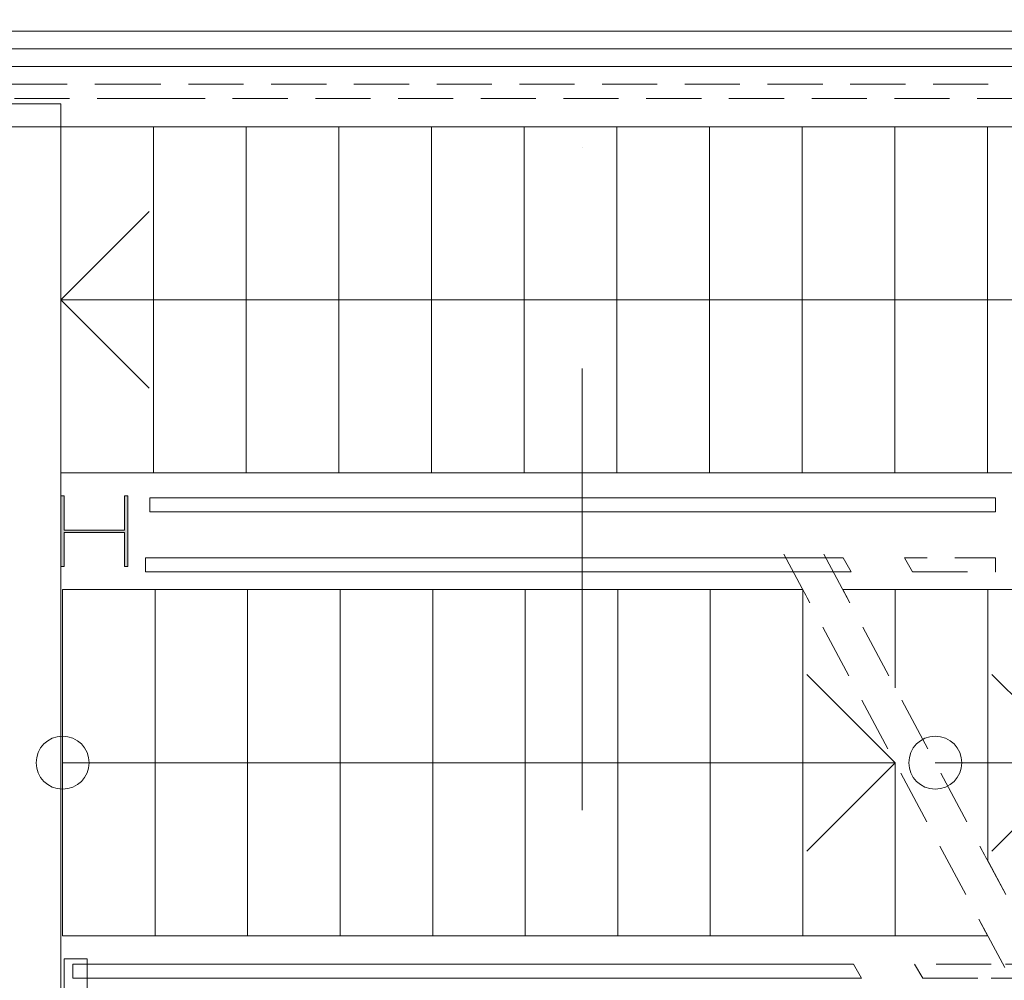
# Model space of a CAD drawing. Header units: millimetres. Extents: x -54205 to 167969, y -3415 to 61516.
# Tile 232 of 239: x 56008 to 58795, y 21135 to 23854. Entities that reach past the tile are written whole.
import ezdxf
from ezdxf.enums import TextEntityAlignment as Align

# ---------------------------------------------------------------- set-up
doc = ezdxf.new("R2010")
doc.units = ezdxf.units.MM
doc.header["$MEASUREMENT"] = 0
for name, pattern in [('streep-punt', [2500, 1250, -625, 0, -625]), ('streeplijn fijn', [234.119993, 155.999994, -78.119999]), ('Wipeout_Contour', [1000, 0, -1000])]:
    doc.linetypes.add(name, pattern=pattern)
for name, color, linetype in [('24 Trappen', 7, 'Continuous'), ('24 Trappen Afdek-arcering', 7, 'Continuous'), ('28 Draagconstructies', 7, 'Continuous'), ('28 Draagconstructies Doorsnede-arcering', 7, 'Continuous'), ('34 Balustrades', 7, 'Continuous'), ('Maatvoering 1_ 100', 7, 'Continuous'), ('Maatvoering 1_ 100 2D arcering', 7, 'Continuous'), ('New_21_0 NC Buitenwanden', 7, 'Continuous'), ('New_41 Buitenwandafw', 7, 'Continuous'), ('New_Maatvoering 1_ 100', 7, 'Continuous'), ('New_Maatvoering 1_ 100 2D arcering', 7, 'Continuous'), ('Stramien', 7, 'Continuous')]:
    doc.layers.add(name, color=color, linetype=linetype)
doc.styles.add('GENERATED_STYLE_1', font='arial.ttf')
doc.styles.add('GENERATED_STYLE_2', font='arial.ttf')
doc.dimstyles.new('GENERATED_STYLE__1', dxfattribs={"dimtxt": 250, "dimasz": 142.5, "dimexe": 0.18, "dimexo": 0.0625, "dimgap": 0, "dimtad": 1, "dimtih": 1, "dimtoh": 1, "dimdec": 0, "dimzin": 0, "dimdsep": 46, "dimtxsty": 'GENERATED_STYLE_2', "dimblk": 'ARROWHEAD_11', "dimblk1": 'ARROWHEAD_11', "dimblk2": 'ARROWHEAD_11', "dimcen": 0.09, "dimse1": 1, "dimse2": 1, "dimclrd": 1, "dimclre": 1, "dimclrt": 2, "dimadec": 1, "dimazin": 0, "dimtfac": 1, "dimtdec": 4, "dimtmove": 0, "dimatfit": 3, "dimfxl": 1, "dimtolj": 1, "dimtzin": 0, "dimarcsym": 0})
doc.dimstyles.new('GENERATED_STYLE__3', dxfattribs={"dimtxt": 179.999995, "dimasz": 142.5, "dimexe": 0.18, "dimexo": 0.0625, "dimgap": 0, "dimtad": 1, "dimtih": 1, "dimtoh": 1, "dimdec": 0, "dimzin": 0, "dimdsep": 46, "dimtxsty": 'GENERATED_STYLE_1', "dimblk": 'ARROWHEAD_11', "dimblk1": 'ARROWHEAD_11', "dimblk2": 'ARROWHEAD_11', "dimcen": 0.09, "dimse1": 1, "dimse2": 1, "dimclrd": 1, "dimclre": 1, "dimclrt": 2, "dimadec": 1, "dimazin": 0, "dimtfac": 1, "dimtdec": 4, "dimtmove": 0, "dimatfit": 3, "dimfxl": 1, "dimtolj": 1, "dimtzin": 0, "dimarcsym": 0})
doc.dimstyles.new('GENERATED_STYLE__4', dxfattribs={"dimtxt": 250, "dimasz": 142.5, "dimexe": 0.18, "dimexo": 0.0625, "dimgap": 0, "dimtad": 1, "dimdec": 0, "dimzin": 0, "dimdsep": 46, "dimtxsty": 'GENERATED_STYLE_2', "dimblk": 'ARROWHEAD_11', "dimblk1": 'ARROWHEAD_11', "dimblk2": 'ARROWHEAD_11', "dimcen": 0.09, "dimse1": 1, "dimse2": 1, "dimclrd": 1, "dimclre": 1, "dimclrt": 2, "dimadec": 1, "dimazin": 0, "dimtfac": 1, "dimtdec": 4, "dimtmove": 0, "dimatfit": 3, "dimfxl": 1, "dimtolj": 1, "dimtzin": 0, "dimarcsym": 0})
doc.dimstyles.new('GENERATED_STYLE__7', dxfattribs={"dimtxt": 179.999995, "dimasz": 142.5, "dimexe": 0.18, "dimexo": 0.0625, "dimgap": 0, "dimtad": 1, "dimdec": 0, "dimzin": 0, "dimdsep": 46, "dimtxsty": 'GENERATED_STYLE_1', "dimblk": 'ARROWHEAD_11', "dimblk1": 'ARROWHEAD_11', "dimblk2": 'ARROWHEAD_11', "dimcen": 0.09, "dimse1": 1, "dimse2": 1, "dimclrd": 1, "dimclre": 1, "dimclrt": 2, "dimadec": 1, "dimazin": 0, "dimtfac": 1, "dimtdec": 4, "dimtmove": 0, "dimatfit": 3, "dimfxl": 1, "dimtolj": 1, "dimtzin": 0, "dimarcsym": 0})
doc.dimstyles.new('GENERATED_STYLE__8', dxfattribs={"dimtxt": 250, "dimasz": 142.5, "dimexe": 0.18, "dimexo": 0.0625, "dimgap": 0, "dimtad": 1, "dimtih": 1, "dimtoh": 1, "dimdec": 0, "dimzin": 0, "dimdsep": 46, "dimtxsty": 'GENERATED_STYLE_1', "dimblk": 'ARROWHEAD_11', "dimblk1": 'ARROWHEAD_11', "dimblk2": 'ARROWHEAD_11', "dimcen": 0.09, "dimse1": 1, "dimse2": 1, "dimclrd": 1, "dimclre": 1, "dimclrt": 2, "dimadec": 1, "dimazin": 0, "dimtfac": 1, "dimtdec": 4, "dimtmove": 0, "dimatfit": 3, "dimfxl": 1, "dimtolj": 1, "dimtzin": 0, "dimarcsym": 0})

# ---------------------------------------------------------------- blocks, each defined once
blk = doc.blocks.new('Slab_6_1', base_point=(56124.7, 23550.9))
at = {"layer": '24 Trappen', "color": 1, "linetype": 'Continuous', "lineweight": 0, "flags": 128}
blk.add_lwpolyline([(56124.7, 23550.9), (54430, 23550.9), (54430, 20730.9), (56124.7, 20730.9)], close=True, dxfattribs=at)
blk = doc.blocks.new('Stair_2_1')
at = {"color": 254, "linetype": 'Wipeout_Contour', "lineweight": 0, "ltscale": 241283.334997}
blk.add_wipeout([(56391.8, 21260.9), (56391.8, 22240.9), (56130, 22240.9), (56130, 21260.9)], dxfattribs=at).dxf.layer = '24 Trappen Afdek-arcering'
at = {"layer": '24 Trappen', "color": 1, "linetype": 'Continuous', "lineweight": 0}
for p, q in [((56391.8, 22240.9), (56130, 22240.9)), ((56130, 21260.9), (56391.8, 21260.9))]:
    blk.add_line(p, q, dxfattribs=at)
at = {"layer": '24 Trappen', "color": 9, "linetype": 'Continuous', "lineweight": 0}
for p, q in [((56130, 22240.9), (56130, 21260.9)), ((56391.8, 21260.9), (56391.8, 22240.9))]:
    blk.add_line(p, q, dxfattribs=at)
for start, end in [(0, 180), (180, 0)]:
    blk.add_arc((56130, 21750.9), 75, start, end, dxfattribs=at)
at = {"color": 254, "linetype": 'Wipeout_Contour', "lineweight": 0, "ltscale": 242260.422685}
blk.add_wipeout([(56653.6, 21260.9), (56653.6, 22240.9), (56391.8, 22240.9), (56391.8, 21260.9)], dxfattribs=at).dxf.layer = '24 Trappen Afdek-arcering'
at = {"layer": '24 Trappen', "color": 1, "linetype": 'Continuous', "lineweight": 0}
for p, q in [((56653.6, 22240.9), (56391.8, 22240.9)), ((56391.8, 21260.9), (56653.6, 21260.9))]:
    blk.add_line(p, q, dxfattribs=at)
at = {"layer": '24 Trappen', "color": 9, "linetype": 'Continuous', "lineweight": 0}
for p, q in [((56391.8, 22240.9), (56391.8, 21260.9)), ((56653.6, 21260.9), (56653.6, 22240.9)), ((56130, 21750.9), (56391.8, 21750.9))]:
    blk.add_line(p, q, dxfattribs=at)
at = {"color": 254, "linetype": 'Wipeout_Contour', "lineweight": 0, "ltscale": 243238.094402}
blk.add_wipeout([(56915.5, 21260.9), (56915.5, 22240.9), (56653.6, 22240.9), (56653.6, 21260.9)], dxfattribs=at).dxf.layer = '24 Trappen Afdek-arcering'
at = {"layer": '24 Trappen', "color": 1, "linetype": 'Continuous', "lineweight": 0}
for p, q in [((56915.5, 22240.9), (56653.6, 22240.9)), ((56653.6, 21260.9), (56915.5, 21260.9))]:
    blk.add_line(p, q, dxfattribs=at)
at = {"layer": '24 Trappen', "color": 9, "linetype": 'Continuous', "lineweight": 0}
for p, q in [((56653.6, 22240.9), (56653.6, 21260.9)), ((56915.5, 21260.9), (56915.5, 22240.9))]:
    blk.add_line(p, q, dxfattribs=at)
at = {"color": 254, "linetype": 'Wipeout_Contour', "lineweight": 0, "ltscale": 244216.343138}
blk.add_wipeout([(57177.3, 21260.9), (57177.3, 22240.9), (56915.5, 22240.9), (56915.5, 21260.9)], dxfattribs=at).dxf.layer = '24 Trappen Afdek-arcering'
at = {"layer": '24 Trappen', "color": 1, "linetype": 'Continuous', "lineweight": 0}
for p, q in [((57177.3, 22240.9), (56915.5, 22240.9)), ((56915.5, 21260.9), (57177.3, 21260.9))]:
    blk.add_line(p, q, dxfattribs=at)
at = {"layer": '24 Trappen', "color": 9, "linetype": 'Continuous', "lineweight": 0}
for p, q in [((56915.5, 22240.9), (56915.5, 21260.9)), ((57177.3, 21260.9), (57177.3, 22240.9))]:
    blk.add_line(p, q, dxfattribs=at)
at = {"color": 254, "linetype": 'Wipeout_Contour', "lineweight": 0, "ltscale": 245195.161986}
blk.add_wipeout([(57439.1, 21260.9), (57439.1, 22240.9), (57177.3, 22240.9), (57177.3, 21260.9)], dxfattribs=at).dxf.layer = '24 Trappen Afdek-arcering'
at = {"layer": '24 Trappen', "color": 1, "linetype": 'Continuous', "lineweight": 0}
for p, q in [((57439.1, 22240.9), (57177.3, 22240.9)), ((57177.3, 21260.9), (57439.1, 21260.9))]:
    blk.add_line(p, q, dxfattribs=at)
at = {"layer": '24 Trappen', "color": 9, "linetype": 'Continuous', "lineweight": 0}
for p, q in [((57177.3, 22240.9), (57177.3, 21260.9)), ((57439.1, 21260.9), (57439.1, 22240.9))]:
    blk.add_line(p, q, dxfattribs=at)
at = {"color": 254, "linetype": 'Wipeout_Contour', "lineweight": 0, "ltscale": 246174.544148}
blk.add_wipeout([(57700.9, 21260.9), (57700.9, 22240.9), (57439.1, 22240.9), (57439.1, 21260.9)], dxfattribs=at).dxf.layer = '24 Trappen Afdek-arcering'
at = {"layer": '24 Trappen', "color": 1, "linetype": 'Continuous', "lineweight": 0}
for p, q in [((57700.9, 22240.9), (57439.1, 22240.9)), ((57439.1, 21260.9), (57700.9, 21260.9))]:
    blk.add_line(p, q, dxfattribs=at)
at = {"layer": '24 Trappen', "color": 9, "linetype": 'Continuous', "lineweight": 0}
for p, q in [((57439.1, 22240.9), (57439.1, 21260.9)), ((57700.9, 21260.9), (57700.9, 22240.9))]:
    blk.add_line(p, q, dxfattribs=at)
at = {"color": 254, "linetype": 'Wipeout_Contour', "lineweight": 0, "ltscale": 247154.482928}
blk.add_wipeout([(57962.7, 21260.9), (57962.7, 22240.9), (57700.9, 22240.9), (57700.9, 21260.9)], dxfattribs=at).dxf.layer = '24 Trappen Afdek-arcering'
at = {"layer": '24 Trappen', "color": 1, "linetype": 'Continuous', "lineweight": 0}
for p, q in [((57962.7, 22240.9), (57700.9, 22240.9)), ((57700.9, 21260.9), (57962.7, 21260.9))]:
    blk.add_line(p, q, dxfattribs=at)
at = {"layer": '24 Trappen', "color": 9, "linetype": 'Continuous', "lineweight": 0}
for p, q in [((57700.9, 22240.9), (57700.9, 21260.9)), ((57962.7, 21260.9), (57962.7, 22240.9))]:
    blk.add_line(p, q, dxfattribs=at)
at = {"color": 254, "linetype": 'Wipeout_Contour', "lineweight": 0, "ltscale": 248134.971734}
blk.add_wipeout([(58224.5, 21260.9), (58224.5, 22240.9), (57962.7, 22240.9), (57962.7, 21260.9)], dxfattribs=at).dxf.layer = '24 Trappen Afdek-arcering'
at = {"layer": '24 Trappen', "color": 1, "linetype": 'Continuous', "lineweight": 0}
for p, q in [((58224.5, 22240.9), (57962.7, 22240.9)), ((57962.7, 21260.9), (58224.5, 21260.9))]:
    blk.add_line(p, q, dxfattribs=at)
at = {"layer": '24 Trappen', "color": 9, "linetype": 'Continuous', "lineweight": 0}
for p, q in [((57962.7, 22240.9), (57962.7, 21260.9)), ((58224.5, 21260.9), (58224.5, 22240.9))]:
    blk.add_line(p, q, dxfattribs=at)
at = {"color": 254, "linetype": 'Wipeout_Contour', "lineweight": 0, "ltscale": 248943.345104}
blk.add_wipeout([(58486.4, 21260.9), (58486.4, 21750.9), (58224.5, 22240.9), (58224.5, 21260.9)], dxfattribs=at).dxf.layer = '24 Trappen Afdek-arcering'
at = {"layer": '24 Trappen', "color": 9, "linetype": 'Continuous', "lineweight": 0}
for p, q in [((58224.5, 22240.9), (58224.5, 21260.9)), ((58486.4, 21260.9), (58486.4, 21750.9))]:
    blk.add_line(p, q, dxfattribs=at)
at = {"layer": '24 Trappen', "color": 1, "linetype": 'Continuous', "lineweight": 0}
blk.add_line((58224.5, 21260.9), (58486.4, 21260.9), dxfattribs=at)
at = {"color": 254, "linetype": 'Wipeout_Contour', "lineweight": 0, "ltscale": 187480.16425}
blk.add_wipeout([(58337.9, 22240.9), (58486.4, 21963.1), (58486.4, 22240.9)], dxfattribs=at).dxf.layer = '24 Trappen Afdek-arcering'
at = {"layer": '24 Trappen', "color": 1, "linetype": 'Continuous', "lineweight": 0}
blk.add_line((58486.4, 22240.9), (58337.9, 22240.9), dxfattribs=at)
at = {"layer": '24 Trappen', "color": 9, "linetype": 'Continuous', "lineweight": 0}
blk.add_line((58486.4, 21963.1), (58486.4, 22240.9), dxfattribs=at)
at = {"color": 254, "linetype": 'Wipeout_Contour', "lineweight": 0, "ltscale": 187108.136714}
blk.add_wipeout([(58748.2, 21260.9), (58486.4, 21750.9), (58486.4, 21260.9)], dxfattribs=at).dxf.layer = '24 Trappen Afdek-arcering'
at = {"layer": '24 Trappen', "color": 9, "linetype": 'Continuous', "lineweight": 0}
blk.add_line((58486.4, 21750.9), (58486.4, 21260.9), dxfattribs=at)
at = {"layer": '24 Trappen', "color": 1, "linetype": 'Continuous', "lineweight": 0}
blk.add_line((58486.4, 21260.9), (58748.2, 21260.9), dxfattribs=at)
at = {"color": 254, "linetype": 'Wipeout_Contour', "lineweight": 0, "ltscale": 250413.714239}
blk.add_wipeout([(58486.4, 21963.1), (58748.2, 21473.1), (58748.2, 22240.9), (58486.4, 22240.9)], dxfattribs=at).dxf.layer = '24 Trappen Afdek-arcering'
at = {"layer": '24 Trappen', "color": 1, "linetype": 'Continuous', "lineweight": 0}
blk.add_line((58748.2, 22240.9), (58486.4, 22240.9), dxfattribs=at)
at = {"layer": '24 Trappen', "color": 9, "linetype": 'Continuous', "lineweight": 0}
for p, q in [((58486.4, 22240.9), (58486.4, 21963.1)), ((58748.2, 21473.1), (58748.2, 22240.9)), ((58236.4, 22000.9), (58486.4, 21750.9)), ((56391.8, 21750.9), (58486.4, 21750.9)), ((58486.4, 21750.9), (58236.4, 21500.9))]:
    blk.add_line(p, q, dxfattribs=at)
for start, end in [(0, 180), (180, 0)]:
    blk.add_arc((58599.7, 21750.9), 75, start, end, dxfattribs=at)
at = {"color": 254, "linetype": 'Wipeout_Contour', "lineweight": 0, "ltscale": 313735.792509}
blk.add_wipeout([(58861.6, 21260.9), (59010, 21260.9), (59010, 22240.9), (58748.2, 22240.9), (58748.2, 21473.1)], dxfattribs=at).dxf.layer = '24 Trappen Afdek-arcering'
at = {"layer": '24 Trappen', "color": 9, "linetype": 'streeplijn fijn', "lineweight": 0}
for p, q in [((58171.1, 22340.9), (58801.6, 21160.9)), ((58284.5, 22340.9), (58915, 21160.9))]:
    blk.add_line(p, q, dxfattribs=at)
at = {"layer": '24 Trappen', "color": 9, "linetype": 'Continuous', "lineweight": 0}
for p, q in [((58748.2, 22240.9), (58748.2, 21473.1)), ((58760, 22000.9), (59010, 21750.9)), ((58599.7, 21750.9), (58748.2, 21750.9)), ((58748.2, 21750.9), (59010, 21750.9)), ((59010, 21750.9), (58760, 21500.9))]:
    blk.add_line(p, q, dxfattribs=at)
at = {"layer": '24 Trappen', "color": 1, "linetype": 'Continuous', "lineweight": 0}
blk.add_line((59010, 22240.9), (58748.2, 22240.9), dxfattribs=at)
blk = doc.blocks.new('Stair_3_1')
at = {"color": 254, "linetype": 'Wipeout_Contour', "lineweight": 0, "ltscale": 252942.195814}
blk.add_wipeout([(58747.7, 22570.9), (59010, 22570.9), (59010, 23550.9), (58747.7, 23550.9)], dxfattribs=at).dxf.layer = '24 Trappen Afdek-arcering'
at = {"layer": '24 Trappen', "color": 1, "linetype": 'Continuous', "lineweight": 0}
for p, q in [((59010, 23550.9), (58747.7, 23550.9)), ((58747.7, 22570.9), (59010, 22570.9))]:
    blk.add_line(p, q, dxfattribs=at)
at = {"layer": '24 Trappen', "color": 9, "linetype": 'Continuous', "lineweight": 0}
blk.add_line((58747.7, 23550.9), (58747.7, 22570.9), dxfattribs=at)
at = {"color": 254, "linetype": 'Wipeout_Contour', "lineweight": 0, "ltscale": 251965.549231}
blk.add_wipeout([(58485.4, 22570.9), (58747.7, 22570.9), (58747.7, 23550.9), (58485.4, 23550.9)], dxfattribs=at).dxf.layer = '24 Trappen Afdek-arcering'
at = {"layer": '24 Trappen', "color": 1, "linetype": 'Continuous', "lineweight": 0}
for p, q in [((58747.7, 23550.9), (58485.4, 23550.9)), ((58485.4, 22570.9), (58747.7, 22570.9))]:
    blk.add_line(p, q, dxfattribs=at)
at = {"layer": '24 Trappen', "color": 9, "linetype": 'Continuous', "lineweight": 0}
for p, q in [((58485.4, 23550.9), (58485.4, 22570.9)), ((58747.7, 22570.9), (58747.7, 23550.9)), ((59010, 23060.9), (58747.7, 23060.9)), ((59010, 23060.9), (58747.7, 23060.9))]:
    blk.add_line(p, q, dxfattribs=at)
at = {"color": 254, "linetype": 'Wipeout_Contour', "lineweight": 0, "ltscale": 250989.488321}
blk.add_wipeout([(58223.1, 22570.9), (58485.4, 22570.9), (58485.4, 23550.9), (58223.1, 23550.9)], dxfattribs=at).dxf.layer = '24 Trappen Afdek-arcering'
at = {"layer": '24 Trappen', "color": 1, "linetype": 'Continuous', "lineweight": 0}
for p, q in [((58485.4, 23550.9), (58223.1, 23550.9)), ((58223.1, 22570.9), (58485.4, 22570.9))]:
    blk.add_line(p, q, dxfattribs=at)
at = {"layer": '24 Trappen', "color": 9, "linetype": 'Continuous', "lineweight": 0}
for p, q in [((58223.1, 23550.9), (58223.1, 22570.9)), ((58485.4, 22570.9), (58485.4, 23550.9))]:
    blk.add_line(p, q, dxfattribs=at)
at = {"color": 254, "linetype": 'Wipeout_Contour', "lineweight": 0, "ltscale": 250014.019942}
blk.add_wipeout([(57960.8, 22570.9), (58223.1, 22570.9), (58223.1, 23550.9), (57960.8, 23550.9)], dxfattribs=at).dxf.layer = '24 Trappen Afdek-arcering'
at = {"layer": '24 Trappen', "color": 1, "linetype": 'Continuous', "lineweight": 0}
for p, q in [((58223.1, 23550.9), (57960.8, 23550.9)), ((57960.8, 22570.9), (58223.1, 22570.9))]:
    blk.add_line(p, q, dxfattribs=at)
at = {"layer": '24 Trappen', "color": 9, "linetype": 'Continuous', "lineweight": 0}
for p, q in [((57960.8, 23550.9), (57960.8, 22570.9)), ((58223.1, 22570.9), (58223.1, 23550.9))]:
    blk.add_line(p, q, dxfattribs=at)
at = {"color": 254, "linetype": 'Wipeout_Contour', "lineweight": 0, "ltscale": 249039.151057}
blk.add_wipeout([(57698.5, 22570.9), (57960.8, 22570.9), (57960.8, 23550.9), (57698.5, 23550.9)], dxfattribs=at).dxf.layer = '24 Trappen Afdek-arcering'
at = {"layer": '24 Trappen', "color": 1, "linetype": 'Continuous', "lineweight": 0}
for p, q in [((57960.8, 23550.9), (57698.5, 23550.9)), ((57698.5, 22570.9), (57960.8, 22570.9))]:
    blk.add_line(p, q, dxfattribs=at)
at = {"layer": '24 Trappen', "color": 9, "linetype": 'Continuous', "lineweight": 0}
for p, q in [((57698.5, 23550.9), (57698.5, 22570.9)), ((57960.8, 22570.9), (57960.8, 23550.9))]:
    blk.add_line(p, q, dxfattribs=at)
at = {"color": 254, "linetype": 'Wipeout_Contour', "lineweight": 0, "ltscale": 248064.888731}
blk.add_wipeout([(57436.2, 22570.9), (57698.5, 22570.9), (57698.5, 23550.9), (57436.2, 23550.9)], dxfattribs=at).dxf.layer = '24 Trappen Afdek-arcering'
at = {"layer": '24 Trappen', "color": 1, "linetype": 'Continuous', "lineweight": 0}
for p, q in [((57698.5, 23550.9), (57436.2, 23550.9)), ((57436.2, 22570.9), (57698.5, 22570.9))]:
    blk.add_line(p, q, dxfattribs=at)
at = {"layer": '24 Trappen', "color": 9, "linetype": 'Continuous', "lineweight": 0}
for p, q in [((57436.2, 23550.9), (57436.2, 22570.9)), ((57698.5, 22570.9), (57698.5, 23550.9))]:
    blk.add_line(p, q, dxfattribs=at)
at = {"color": 254, "linetype": 'Wipeout_Contour', "lineweight": 0, "ltscale": 247091.240139}
blk.add_wipeout([(57173.9, 22570.9), (57436.2, 22570.9), (57436.2, 23550.9), (57173.9, 23550.9)], dxfattribs=at).dxf.layer = '24 Trappen Afdek-arcering'
at = {"layer": '24 Trappen', "color": 1, "linetype": 'Continuous', "lineweight": 0}
for p, q in [((57436.2, 23550.9), (57173.9, 23550.9)), ((57173.9, 22570.9), (57436.2, 22570.9))]:
    blk.add_line(p, q, dxfattribs=at)
at = {"layer": '24 Trappen', "color": 9, "linetype": 'Continuous', "lineweight": 0}
for p, q in [((57173.9, 23550.9), (57173.9, 22570.9)), ((57436.2, 22570.9), (57436.2, 23550.9))]:
    blk.add_line(p, q, dxfattribs=at)
at = {"color": 254, "linetype": 'Wipeout_Contour', "lineweight": 0, "ltscale": 246118.212563}
blk.add_wipeout([(56911.6, 22570.9), (57173.9, 22570.9), (57173.9, 23550.9), (56911.6, 23550.9)], dxfattribs=at).dxf.layer = '24 Trappen Afdek-arcering'
at = {"layer": '24 Trappen', "color": 1, "linetype": 'Continuous', "lineweight": 0}
for p, q in [((57173.9, 23550.9), (56911.6, 23550.9)), ((56911.6, 22570.9), (57173.9, 22570.9))]:
    blk.add_line(p, q, dxfattribs=at)
at = {"layer": '24 Trappen', "color": 9, "linetype": 'Continuous', "lineweight": 0}
for p, q in [((56911.6, 23550.9), (56911.6, 22570.9)), ((57173.9, 22570.9), (57173.9, 23550.9))]:
    blk.add_line(p, q, dxfattribs=at)
at = {"color": 254, "linetype": 'Wipeout_Contour', "lineweight": 0, "ltscale": 245145.813397}
blk.add_wipeout([(56649.3, 22570.9), (56911.6, 22570.9), (56911.6, 23550.9), (56649.3, 23550.9)], dxfattribs=at).dxf.layer = '24 Trappen Afdek-arcering'
at = {"layer": '24 Trappen', "color": 1, "linetype": 'Continuous', "lineweight": 0}
for p, q in [((56911.6, 23550.9), (56649.3, 23550.9)), ((56649.3, 22570.9), (56911.6, 22570.9))]:
    blk.add_line(p, q, dxfattribs=at)
at = {"layer": '24 Trappen', "color": 9, "linetype": 'Continuous', "lineweight": 0}
for p, q in [((56649.3, 23550.9), (56649.3, 22570.9)), ((56911.6, 22570.9), (56911.6, 23550.9))]:
    blk.add_line(p, q, dxfattribs=at)
at = {"color": 254, "linetype": 'Wipeout_Contour', "lineweight": 0, "ltscale": 244174.050157}
blk.add_wipeout([(56387, 22570.9), (56649.3, 22570.9), (56649.3, 23550.9), (56387, 23550.9)], dxfattribs=at).dxf.layer = '24 Trappen Afdek-arcering'
at = {"layer": '24 Trappen', "color": 1, "linetype": 'Continuous', "lineweight": 0}
for p, q in [((56649.3, 23550.9), (56387, 23550.9)), ((56387, 22570.9), (56649.3, 22570.9))]:
    blk.add_line(p, q, dxfattribs=at)
at = {"layer": '24 Trappen', "color": 9, "linetype": 'Continuous', "lineweight": 0}
for p, q in [((56387, 23550.9), (56387, 22570.9)), ((56649.3, 22570.9), (56649.3, 23550.9))]:
    blk.add_line(p, q, dxfattribs=at)
at = {"color": 254, "linetype": 'Wipeout_Contour', "lineweight": 0, "ltscale": 243202.930449}
blk.add_wipeout([(56387, 22570.9), (56387, 23550.9), (56124.7, 23550.9), (56124.7, 22570.9)], dxfattribs=at).dxf.layer = '24 Trappen Afdek-arcering'
at = {"layer": '24 Trappen', "color": 1, "linetype": 'Continuous', "lineweight": 0}
for p, q in [((56387, 23550.9), (56124.7, 23550.9)), ((56124.7, 22570.9), (56387, 22570.9))]:
    blk.add_line(p, q, dxfattribs=at)
at = {"layer": '24 Trappen', "color": 9, "linetype": 'Continuous', "lineweight": 0}
for p, q in [((56124.7, 23550.9), (56124.7, 22570.9)), ((56387, 22570.9), (56387, 23550.9)), ((56124.7, 23060.9), (56374.7, 23310.9)), ((56124.7, 23060.9), (56374.7, 23310.9)), ((56387, 23060.9), (56124.7, 23060.9)), ((56374.7, 22810.9), (56124.7, 23060.9)), ((56387, 23060.9), (56124.7, 23060.9)), ((56374.7, 22810.9), (56124.7, 23060.9)), ((58747.7, 23060.9), (56387, 23060.9)), ((58747.7, 23060.9), (56387, 23060.9))]:
    blk.add_line(p, q, dxfattribs=at)
blk = doc.blocks.new('Wall_158_1', base_point=(60215, 23720.9))
at = {"layer": 'New_21_0 NC Buitenwanden', "color": 1, "linetype": 'Continuous', "lineweight": 0, "flags": 128}
for points in [[(60265, 23770.9), (54330, 23770.9)], [(54330, 23720.9), (60215, 23720.9)]]:
    blk.add_lwpolyline(points, dxfattribs=at)
blk = doc.blocks.new('Railing_1_1')
at = {"layer": '34 Balustrades', "color": 9, "linetype": 'streeplijn fijn', "lineweight": 0}
for p, q in [((56377, 23670.9), (54354.8, 23670.9)), ((58983.4, 23670.9), (56377, 23670.9)), ((54354.8, 23630.9), (56377, 23630.9)), ((56377, 23630.9), (58983.4, 23630.9)), ((58758.1, 21180.9), (58541, 21180.9)), ((58541, 21180.9), (58564.1, 21140.9)), ((60125, 21180.9), (58758.1, 21180.9)), ((58564.1, 21140.9), (58758.1, 21140.9)), ((58758.1, 21140.9), (60165, 21140.9))]:
    blk.add_line(p, q, dxfattribs=at)
at = {"layer": '34 Balustrades', "color": 9, "linetype": 'Continuous', "lineweight": 0, "flags": 128}
blk.add_lwpolyline([(56158.6, 21180.9), (56158.6, 21140.9), (58390.9, 21140.9), (58367.8, 21180.9)], close=True, dxfattribs=at)
blk = doc.blocks.new('Railing_2_1')
at = {"layer": '34 Balustrades', "color": 9, "linetype": 'Continuous', "lineweight": 0, "flags": 128}
blk.add_lwpolyline([(56364.7, 22330.9), (56364.7, 22290.9), (58362, 22290.9), (58338.9, 22330.9)], close=True, dxfattribs=at)
at = {"layer": '34 Balustrades', "color": 9, "linetype": 'streeplijn fijn', "lineweight": 0, "flags": 128}
blk.add_lwpolyline([(58535.2, 22290.9), (58770, 22290.9), (58770, 22330.9), (58512.2, 22330.9)], close=True, dxfattribs=at)
blk = doc.blocks.new('Railing_3_1')
at = {"layer": '34 Balustrades', "color": 9, "linetype": 'Continuous', "lineweight": 0, "flags": 128}
blk.add_lwpolyline([(56377, 22500.9), (56377, 22460.9), (58770, 22460.9), (58770, 22500.9)], close=True, dxfattribs=at)
blk = doc.blocks.new('Standard grid marker')
at = {"layer": 'Stramien', "color": 1, "linetype": 'streep-punt', "lineweight": 0}
blk.add_line((1000, 0), (61400.2, 0), dxfattribs=at)
at = {"layer": 'Stramien', "color": 2, "lineweight": 0, "style": 'GENERATED_STYLE_1'}
for tag, p in [('AC_MarkerText_1_0', (-245, -80)), ('AC_MarkerText_1_1', (63155.2, -80))]:
    blk.add_attdef(tag, text='', height=350, rotation=270, dxfattribs=at).set_placement(p, align=Align.TOP_CENTER)
blk = doc.blocks.new('HEA kolom 26')
at = {"layer": '28 Draagconstructies Doorsnede-arcering', "linetype": 'Continuous', "lineweight": 0, "true_color": 0x000000}
blk.add_hatch(color=18, dxfattribs=at).paths.add_polyline_path([(-100, -95), (100, -95), (100, -85), (3.25, -85), (3.25, 85), (100, 85), (100, 95), (-100, 95), (-100, 85), (-3.25, 85), (-3.25, -85), (-100, -85)])
at = {"layer": '28 Draagconstructies', "color": 1, "linetype": 'Continuous', "lineweight": 0}
for p, q in [((100, 95), (-100, 95)), ((-100, 95), (-100, 85)), ((-100, 85), (-3.25, 85)), ((-3.25, 85), (-3.25, -85)), ((3.25, -85), (3.25, 85)), ((3.25, 85), (100, 85)), ((100, 85), (100, 95)), ((-3.25, -85), (-100, -85)), ((-100, -85), (-100, -95)), ((-100, -95), (100, -95)), ((100, -85), (3.25, -85)), ((100, -95), (100, -85))]:
    blk.add_line(p, q, dxfattribs=at)
blk = doc.blocks.new('UPN balk 27_6')
at = {"layer": '28 Draagconstructies', "color": 1, "linetype": 'Continuous', "lineweight": 0}
for p, q in [((863.6, 32.5), (-32.5, 32.5)), ((-32.5, 32.5), (0, 0)), ((1727.2, 32.5), (863.6, 32.5)), ((1727.2, 0), (1727.2, 32.5)), ((0, 0), (32.5, -32.5)), ((1727.2, -32.5), (1727.2, 0)), ((32.5, -32.5), (863.6, -32.5)), ((863.6, -32.5), (1727.2, -32.5))]:
    blk.add_line(p, q, dxfattribs=at)
blk = doc.blocks.new('UPN balk 27_7')
at = {"layer": '28 Draagconstructies', "color": 1, "linetype": 'Continuous', "lineweight": 0}
for p, q in [((248.75, 32.5), (-32.5, 32.5)), ((-32.5, 32.5), (0, 0)), ((497.5, 32.5), (248.75, 32.5)), ((497.5, 0), (497.5, 32.5)), ((0, 0), (32.5, -32.5)), ((497.5, -32.5), (497.5, 0)), ((32.5, -32.5), (248.75, -32.5)), ((248.75, -32.5), (497.5, -32.5))]:
    blk.add_line(p, q, dxfattribs=at)
blk = doc.blocks.new('Haag 27_4')
at = {"layer": 'New_41 Buitenwandafw', "color": 1, "linetype": 'Continuous', "lineweight": 0}
for p, q in [((5985, 50), (0, 50)), ((0, 0), (5985, 0))]:
    blk.add_line(p, q, dxfattribs=at)
blk = doc.blocks.new('*D1253')
at = {"layer": 'Maatvoering 1_ 100 2D arcering', "linetype": 'Continuous', "lineweight": 0}
for points in [[(64027.5, 56215.9), (64030.4, 56201.6), (64038.5, 56189.4), (64050.6, 56181.3), (64065, 56178.4), (64079.4, 56181.3), (64091.5, 56189.4), (64099.6, 56201.6), (64102.5, 56215.9), (64099.6, 56230.3), (64091.5, 56242.4), (64079.4, 56250.6), (64065, 56253.4), (64050.6, 56250.6), (64038.5, 56242.4), (64030.4, 56230.3)], [(64027.5, 3115.7), (64030.4, 3101.3), (64038.5, 3089.2), (64050.6, 3081), (64065, 3078.2), (64079.4, 3081), (64091.5, 3089.2), (64099.6, 3101.3), (64102.5, 3115.7), (64099.6, 3130), (64091.5, 3142.2), (64079.4, 3150.3), (64065, 3153.2), (64050.6, 3150.3), (64038.5, 3142.2), (64030.4, 3130)]]:
    blk.add_hatch(color=1, dxfattribs=at).paths.add_polyline_path(points)
at = {"layer": 'Maatvoering 1_ 100', "color": 1, "linetype": 'Continuous', "lineweight": 0}
for p, q in [((64065, 56253.4), (64065, 56290.9)), ((64027.5, 56215.9), (63924.4, 56215.9)), ((64205.6, 56215.9), (64102.5, 56215.9)), ((64065, 3153.2), (64065, 56178.4)), ((64027.5, 3115.7), (63924.4, 3115.7)), ((64205.6, 3115.7), (64102.5, 3115.7)), ((64065, 3040.7), (64065, 3078.2))]:
    blk.add_line(p, q, dxfattribs=at)
for centre in [(64065, 56215.9), (64065, 3115.7)]:
    blk.add_circle(centre, 37.5, dxfattribs=at)
at = {"layer": 'Maatvoering 1_ 100', "color": 2, "lineweight": 0, "insert": (64015, 29141.5), "char_height": 250, "attachment_point": 7, "rotation": 90, "style": 'GENERATED_STYLE_2'}
blk.add_mtext('\\A1;{\\pql;\\fArial|b1|i0|c0|p0;\\W1.000000;53.100}', dxfattribs=at)
blk = doc.blocks.new('ARROWHEAD_11')
at = {"color": 0, "linetype": 'Continuous', "lineweight": 0}
blk.add_line((0, 0), (-1, 0), dxfattribs=at)
at = {"color": 0, "linetype": 'Continuous', "lineweight": 0, "const_width": 0.25, "flags": 128}
blk.add_lwpolyline([(-0.125, 0, 1), (0.125, 0, 1)], format="xyb", close=True, dxfattribs=at)
blk = doc.blocks.new('*D1261')
at = {"layer": 'New_Maatvoering 1_ 100 2D arcering', "linetype": 'Continuous', "lineweight": 0}
for points in [[(63027.5, 27835.9), (63030.4, 27821.6), (63038.5, 27809.4), (63050.6, 27801.3), (63065, 27798.4), (63079.4, 27801.3), (63091.5, 27809.4), (63099.6, 27821.6), (63102.5, 27835.9), (63099.6, 27850.3), (63091.5, 27862.4), (63079.4, 27870.6), (63065, 27873.4), (63050.6, 27870.6), (63038.5, 27862.4), (63030.4, 27850.3)], [(63027.5, 20655.9), (63030.4, 20641.6), (63038.5, 20629.4), (63050.6, 20621.3), (63065, 20618.4), (63079.4, 20621.3), (63091.5, 20629.4), (63099.6, 20641.6), (63102.5, 20655.9), (63099.6, 20670.3), (63091.5, 20682.4), (63079.4, 20690.6), (63065, 20693.4), (63050.6, 20690.6), (63038.5, 20682.4), (63030.4, 20670.3)]]:
    blk.add_hatch(color=1, dxfattribs=at).paths.add_polyline_path(points)
at = {"layer": 'New_Maatvoering 1_ 100', "color": 1, "linetype": 'Continuous', "lineweight": 0}
for p, q in [((63065, 20693.4), (63065, 27798.4)), ((63027.5, 20655.9), (62924.4, 20655.9)), ((63205.6, 20655.9), (63102.5, 20655.9))]:
    blk.add_line(p, q, dxfattribs=at)
blk.add_circle((63065, 20655.9), 37.5, dxfattribs=at)
at = {"layer": 'New_Maatvoering 1_ 100', "color": 2, "lineweight": 0, "insert": (63029, 23937), "char_height": 180, "attachment_point": 7, "rotation": 90, "style": 'GENERATED_STYLE_1'}
blk.add_mtext('\\A1;{\\pql;\\fArial|b0|i0|c0|p0;\\W1.000000;7.180}', dxfattribs=at)
blk = doc.blocks.new('*D1269')
at = {"layer": 'New_Maatvoering 1_ 100 2D arcering', "linetype": 'Continuous', "lineweight": 0}
for points in [[(62527.5, 27835.9), (62530.4, 27821.6), (62538.5, 27809.4), (62550.6, 27801.3), (62565, 27798.4), (62579.4, 27801.3), (62591.5, 27809.4), (62599.6, 27821.6), (62602.5, 27835.9), (62599.6, 27850.3), (62591.5, 27862.4), (62579.4, 27870.6), (62565, 27873.4), (62550.6, 27870.6), (62538.5, 27862.4), (62530.4, 27850.3)], [(62527.5, 20655.9), (62530.4, 20641.6), (62538.5, 20629.4), (62550.6, 20621.3), (62565, 20618.4), (62579.4, 20621.3), (62591.5, 20629.4), (62599.6, 20641.6), (62602.5, 20655.9), (62599.6, 20670.3), (62591.5, 20682.4), (62579.4, 20690.6), (62565, 20693.4), (62550.6, 20690.6), (62538.5, 20682.4), (62530.4, 20670.3)]]:
    blk.add_hatch(color=1, dxfattribs=at).paths.add_polyline_path(points)
at = {"layer": 'New_Maatvoering 1_ 100', "color": 1, "linetype": 'Continuous', "lineweight": 0}
for p, q in [((62565, 27873.4), (62565, 27910.9)), ((62527.5, 27835.9), (62424.4, 27835.9)), ((62705.6, 27835.9), (62602.5, 27835.9)), ((62565, 20693.4), (62565, 27798.4)), ((62527.5, 20655.9), (62424.4, 20655.9)), ((62705.6, 20655.9), (62602.5, 20655.9))]:
    blk.add_line(p, q, dxfattribs=at)
for centre in [(62565, 27835.9), (62565, 20655.9)]:
    blk.add_circle(centre, 37.5, dxfattribs=at)
at = {"layer": 'New_Maatvoering 1_ 100', "color": 2, "lineweight": 0, "insert": (62529, 23937), "char_height": 180, "attachment_point": 7, "rotation": 90, "style": 'GENERATED_STYLE_1'}
blk.add_mtext('\\A1;{\\pql;\\fArial|b0|i0|c0|p0;\\W1.000000;7.180}', dxfattribs=at)
blk = doc.blocks.new('*D1276')
at = {"layer": 'Maatvoering 1_ 100 2D arcering', "linetype": 'Continuous', "lineweight": 0}
for points in [[(-1137.6, 60015.9), (-1134.7, 60001.6), (-1126.6, 59989.4), (-1114.4, 59981.3), (-1100.1, 59978.4), (-1085.7, 59981.3), (-1073.6, 59989.4), (-1065.4, 60001.6), (-1062.6, 60015.9), (-1065.4, 60030.3), (-1073.6, 60042.4), (-1085.7, 60050.6), (-1100.1, 60053.4), (-1114.4, 60050.6), (-1126.6, 60042.4), (-1134.7, 60030.3)], [(57892.5, 60015.9), (57895.4, 60001.6), (57903.5, 59989.4), (57915.6, 59981.3), (57930, 59978.4), (57944.4, 59981.3), (57956.5, 59989.4), (57964.6, 60001.6), (57967.5, 60015.9), (57964.6, 60030.3), (57956.5, 60042.4), (57944.4, 60050.6), (57930, 60053.4), (57915.6, 60050.6), (57903.5, 60042.4), (57895.4, 60030.3)]]:
    blk.add_hatch(color=1, dxfattribs=at).paths.add_polyline_path(points)
at = {"layer": 'Maatvoering 1_ 100', "color": 1, "linetype": 'Continuous', "lineweight": 0}
for p, q in [((-1100.1, 60053.4), (-1100.1, 60156.5)), ((57930, 60053.4), (57930, 60156.5)), ((-1062.6, 60015.9), (57892.5, 60015.9)), ((57967.5, 60015.9), (58005, 60015.9)), ((-1100.1, 59875.3), (-1100.1, 59978.4)), ((57930, 59875.3), (57930, 59978.4))]:
    blk.add_line(p, q, dxfattribs=at)
for centre in [(-1100.1, 60015.9), (57930, 60015.9)]:
    blk.add_circle(centre, 37.5, dxfattribs=at)
at = {"layer": 'Maatvoering 1_ 100', "color": 2, "lineweight": 0, "insert": (27890.6, 60065.9), "char_height": 250, "attachment_point": 7, "style": 'GENERATED_STYLE_2'}
blk.add_mtext('\\A1;{\\pql;\\fArial|b1|i0|c0|p0;\\W1.000000;59.030}', dxfattribs=at)
blk = doc.blocks.new('*D1295')
at = {"layer": 'Maatvoering 1_ 100 2D arcering', "linetype": 'Continuous', "lineweight": 0}
for points in [[(57562.5, 59515.9), (57565.4, 59501.6), (57573.5, 59489.4), (57585.6, 59481.3), (57600, 59478.4), (57614.4, 59481.3), (57626.5, 59489.4), (57634.6, 59501.6), (57637.5, 59515.9), (57634.6, 59530.3), (57626.5, 59542.4), (57614.4, 59550.6), (57600, 59553.4), (57585.6, 59550.6), (57573.5, 59542.4), (57565.4, 59530.3)], [(57892.5, 59515.9), (57895.4, 59501.6), (57903.5, 59489.4), (57915.6, 59481.3), (57930, 59478.4), (57944.4, 59481.3), (57956.5, 59489.4), (57964.6, 59501.6), (57967.5, 59515.9), (57964.6, 59530.3), (57956.5, 59542.4), (57944.4, 59550.6), (57930, 59553.4), (57915.6, 59550.6), (57903.5, 59542.4), (57895.4, 59530.3)]]:
    blk.add_hatch(color=1, dxfattribs=at).paths.add_polyline_path(points)
at = {"layer": 'Maatvoering 1_ 100', "color": 1, "linetype": 'Continuous', "lineweight": 0}
for p, q in [((57600, 59553.4), (57600, 59656.5)), ((57930, 59553.4), (57930, 59656.5)), ((57637.5, 59515.9), (57892.5, 59515.9)), ((57967.5, 59515.9), (58005, 59515.9)), ((57600, 59375.3), (57600, 59478.4)), ((57930, 59375.3), (57930, 59478.4))]:
    blk.add_line(p, q, dxfattribs=at)
for centre in [(57600, 59515.9), (57930, 59515.9)]:
    blk.add_circle(centre, 37.5, dxfattribs=at)
blk = doc.blocks.new('*D1301')
at = {"layer": 'New_Maatvoering 1_ 100 2D arcering', "linetype": 'Continuous', "lineweight": 0}
for points in [[(54292.5, 59015.9), (54295.4, 59001.6), (54303.5, 58989.4), (54315.6, 58981.3), (54330, 58978.4), (54344.4, 58981.3), (54356.5, 58989.4), (54364.6, 59001.6), (54367.5, 59015.9), (54364.6, 59030.3), (54356.5, 59042.4), (54344.4, 59050.6), (54330, 59053.4), (54315.6, 59050.6), (54303.5, 59042.4), (54295.4, 59030.3)], [(57892.5, 59015.9), (57895.4, 59001.6), (57903.5, 58989.4), (57915.6, 58981.3), (57930, 58978.4), (57944.4, 58981.3), (57956.5, 58989.4), (57964.6, 59001.6), (57967.5, 59015.9), (57964.6, 59030.3), (57956.5, 59042.4), (57944.4, 59050.6), (57930, 59053.4), (57915.6, 59050.6), (57903.5, 59042.4), (57895.4, 59030.3)]]:
    blk.add_hatch(color=1, dxfattribs=at).paths.add_polyline_path(points)
at = {"layer": 'New_Maatvoering 1_ 100', "color": 1, "linetype": 'Continuous', "lineweight": 0}
for p, q in [((54330, 59053.4), (54330, 59156.5)), ((57930, 59053.4), (57930, 59156.5)), ((54367.5, 59015.9), (57892.5, 59015.9)), ((57967.5, 59015.9), (58005, 59015.9)), ((54330, 58875.3), (54330, 58978.4)), ((57930, 58875.3), (57930, 58978.4))]:
    blk.add_line(p, q, dxfattribs=at)
for centre in [(54330, 59015.9), (57930, 59015.9)]:
    blk.add_circle(centre, 37.5, dxfattribs=at)
at = {"layer": 'New_Maatvoering 1_ 100', "color": 2, "lineweight": 0, "insert": (55821.1, 59051.9), "char_height": 180, "attachment_point": 7, "style": 'GENERATED_STYLE_1'}
blk.add_mtext('\\A1;{\\pql;\\fArial|b0|i0|c0|p0;\\W1.000000;3.600}', dxfattribs=at)
blk = doc.blocks.new('*D1322')
at = {"layer": 'New_Maatvoering 1_ 100 2D arcering', "linetype": 'Continuous', "lineweight": 0}
for points in [[(55414.4, 58515.9), (55417.3, 58501.6), (55425.4, 58489.4), (55437.6, 58481.3), (55451.9, 58478.4), (55466.3, 58481.3), (55478.4, 58489.4), (55486.6, 58501.6), (55489.4, 58515.9), (55486.6, 58530.3), (55478.4, 58542.4), (55466.3, 58550.6), (55451.9, 58553.4), (55437.6, 58550.6), (55425.4, 58542.4), (55417.3, 58530.3)], [(57892.5, 58515.9), (57895.4, 58501.6), (57903.5, 58489.4), (57915.6, 58481.3), (57930, 58478.4), (57944.4, 58481.3), (57956.5, 58489.4), (57964.6, 58501.6), (57967.5, 58515.9), (57964.6, 58530.3), (57956.5, 58542.4), (57944.4, 58550.6), (57930, 58553.4), (57915.6, 58550.6), (57903.5, 58542.4), (57895.4, 58530.3)]]:
    blk.add_hatch(color=1, dxfattribs=at).paths.add_polyline_path(points)
at = {"layer": 'New_Maatvoering 1_ 100', "color": 1, "linetype": 'Continuous', "lineweight": 0}
for p, q in [((55451.9, 58553.4), (55451.9, 58656.5)), ((57930, 58553.4), (57930, 58656.5)), ((55489.4, 58515.9), (57892.5, 58515.9)), ((57967.5, 58515.9), (58005, 58515.9)), ((55451.9, 58375.3), (55451.9, 58478.4)), ((57930, 58375.3), (57930, 58478.4))]:
    blk.add_line(p, q, dxfattribs=at)
for centre in [(55451.9, 58515.9), (57930, 58515.9)]:
    blk.add_circle(centre, 37.5, dxfattribs=at)
at = {"layer": 'New_Maatvoering 1_ 100', "color": 2, "lineweight": 0, "insert": (56382.1, 58551.9), "char_height": 180, "attachment_point": 7, "style": 'GENERATED_STYLE_1'}
blk.add_mtext('\\A1;{\\pql;\\fArial|b0|i0|c0|p0;\\W1.000000;2.478}', dxfattribs=at)

msp = doc.modelspace()

# ---------------------------------------------------------------- block references
at = {"layer": '24 Trappen', "color": 1, "linetype": 'Continuous', "lineweight": 0}
msp.add_blockref('Slab_6_1', (56124.7, 23550.9), dxfattribs=at)
at = {"layer": '34 Balustrades', "color": 9, "linetype": 'Continuous', "lineweight": 0}
msp.add_blockref('Railing_3_1', (0, 0), dxfattribs=at)
at = {"layer": 'New_21_0 NC Buitenwanden', "color": 1, "lineweight": 0}
msp.add_blockref('Wall_158_1', (60215, 23720.9), dxfattribs=at)
at = {"layer": 'New_41 Buitenwandafw', "color": 9, "linetype": 'Continuous', "lineweight": 0, "xscale": -1, "zscale": 1000}
msp.add_blockref('Haag 27_4', (60315, 23770.9), dxfattribs=at)

# ---------------------------------------------------------------- next in the draw order: block references
at = {"layer": '24 Trappen', "color": 253, "linetype": 'Continuous', "lineweight": 0, "true_color": 0x99a3a6}
for name in ['Stair_3_1', 'Stair_2_1']:
    msp.add_blockref(name, (0, 0), dxfattribs=at)

# ---------------------------------------------------------------- next in the draw order: block references
at = {"layer": '28 Draagconstructies', "color": 9, "linetype": 'Continuous', "lineweight": 0, "zscale": 1000}
msp.add_blockref('UPN balk 27_6', (54397.5, 23583.4), dxfattribs=at)
at = {"layer": '28 Draagconstructies', "color": 9, "linetype": 'Continuous', "lineweight": 0, "xscale": -1, "zscale": 1000, "rotation": 270}
for name, p in [('HEA kolom 26', (56219.7, 22405.9)), ('UPN balk 27_7', (56167.2, 20698.4))]:
    msp.add_blockref(name, p, dxfattribs=at)
at = {"layer": '34 Balustrades', "color": 9, "linetype": 'Continuous', "lineweight": 0}
for name in ['Railing_1_1', 'Railing_2_1']:
    msp.add_blockref(name, (0, 0), dxfattribs=at)
at = {"layer": 'Stramien', "color": 1, "linetype": 'Continuous', "lineweight": 0, "zscale": 1000, "rotation": 90}
msp.add_blockref('Standard grid marker', (57600, -1884.3), dxfattribs=at)

# ---------------------------------------------------------------- next in the draw order: dimensions: what is measured, and where the dimension line sits
at = {"layer": 'Maatvoering 1_ 100', "color": 1, "linetype": 'Continuous', "lineweight": 0}
for base, p1, dimstyle, picture, middle in [((57930, 60015.9), (-1100.1, 19995.8), 'GENERATED_STYLE__1', '*D1276', (28404.5, 60190.9)), ((57930, 59515.9), (57600, 60167.4), 'GENERATED_STYLE__8', '*D1295', (57275.8, 59690.9))]:
    dim = msp.add_linear_dim(base=base, p1=p1, p2=(57930, 20655.9), dimstyle=dimstyle, dxfattribs=at)
    dim.commit()
    dim.dimension.update_dxf_attribs({"geometry": picture, "text_midpoint": middle, "dimtype": 160})
dim = msp.add_linear_dim(base=(64065, 56215.9), p1=(-230, 3115.7), p2=(30236, 56215.9), angle=90, dimstyle='GENERATED_STYLE__4', dxfattribs=at)
dim.commit()
dim.dimension.update_dxf_attribs({"geometry": '*D1253', "text_midpoint": (63890, 29655.4), "dimtype": 160, "text_rotation": 90})
at = {"layer": 'New_Maatvoering 1_ 100', "color": 1, "linetype": 'Continuous', "lineweight": 0}
for base, p1, picture, middle in [((57930, 59015.9), (54330, 27835.9), '*D1301', (56122.6, 59141.9)), ((57930, 58515.9), (55451.9, 20325.9), '*D1322', (56683.6, 58641.9))]:
    dim = msp.add_linear_dim(base=base, p1=p1, p2=(57930, 20655.9), dimstyle='GENERATED_STYLE__3', dxfattribs=at)
    dim.commit()
    dim.dimension.update_dxf_attribs({"geometry": picture, "text_midpoint": middle, "dimtype": 160})
for base, picture, middle in [((62565, 27835.9), '*D1269', (62439, 24238.6)), ((63065, 27835.9), '*D1261', (62939, 24238.6))]:
    dim = msp.add_linear_dim(base=base, p1=(57930, 20655.9), p2=(54330, 27835.9), angle=90, dimstyle='GENERATED_STYLE__7', dxfattribs=at)
    dim.commit()
    dim.dimension.update_dxf_attribs({"geometry": picture, "text_midpoint": middle, "dimtype": 160, "text_rotation": 90})

doc.saveas('drawing.dxf')
